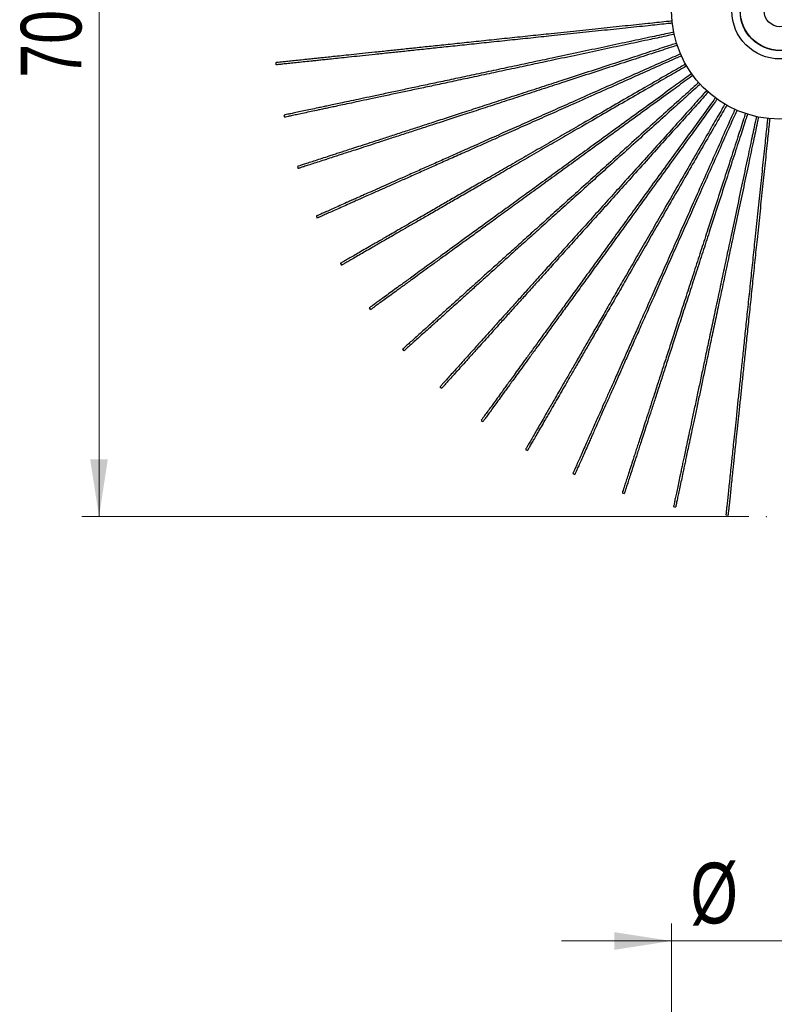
# Model space of a CAD drawing. Header units: millimetres. Extents: x 64 to 139, y 22 to 281.
# Tile 253 of 256: x 66 to 110, y 195 to 251. Entities that reach past the tile are written whole.
import ezdxf

# ---------------------------------------------------------------- set-up
doc = ezdxf.new("R2010")
doc.units = ezdxf.units.MM
doc.header["$PDSIZE"] = -1
doc.styles.add('SLDTEXTSTYLE0', font='TXT', dxfattribs={"width": 0.75})
doc.dimstyles.new('SLDDIMSTYLE2', dxfattribs={"dimtxt": 3.5, "dimasz": 3.302, "dimexe": 0, "dimexo": 0.0625, "dimgap": 0.875, "dimtad": 1, "dimdec": 0, "dimlfac": 12, "dimrnd": 1e-09, "dimzin": 12, "dimdsep": 46, "dimtxsty": 'SLDTEXTSTYLE0', "dimsah": 1, "dimcen": 0.09, "dimadec": 0, "dimazin": 3, "dimtfac": 1, "dimtdec": 0, "dimtmove": 0, "dimatfit": 0, "dimfxl": 0, "dimfrac": 2, "dimtolj": 1, "dimtzin": 12, "dimarcsym": 0})
doc.dimstyles.new('SLDDIMSTYLE3', dxfattribs={"dimtxt": 3.5, "dimasz": 3.302, "dimexe": 0, "dimexo": 0.0625, "dimgap": 0.875, "dimtad": 1, "dimdec": 0, "dimlfac": 12, "dimrnd": 1e-09, "dimzin": 12, "dimdsep": 46, "dimtxsty": 'SLDTEXTSTYLE0', "dimsah": 1, "dimcen": 0.09, "dimadec": 0, "dimazin": 3, "dimtfac": 1, "dimtofl": 0, "dimtmove": 0, "dimatfit": 3, "dimfxl": 0, "dimfrac": 2, "dimtolj": 1, "dimtzin": 12, "dimarcsym": 0})

# ---------------------------------------------------------------- blocks, each defined once
blk = doc.blocks.new('_D_3')
at = {"color": 7, "linetype": 'Continuous', "lineweight": 0}
for p, q in [((103.619, 189.388), (103.619, 199.389)), ((116.119, 189.388), (116.119, 199.389)), ((103.619, 198.389), (97.269, 198.389)), ((116.119, 198.389), (103.619, 198.389)), ((116.119, 198.389), (122.469, 198.389))]:
    blk.add_line(p, q, dxfattribs=at)
at = {"color": 7, "linetype": 'Continuous', "lineweight": 18}
for points in [[(103.619, 198.389), (100.317, 198.897), (100.317, 197.881)], [(116.119, 198.389), (119.421, 197.881), (119.421, 198.897)]]:
    blk.add_solid(points, dxfattribs=at)
at = {"color": 7, "linetype": 'Continuous', "lineweight": 18, "char_height": 3.5, "attachment_point": 1, "style": 'SLDTEXTSTYLE0'}
for s, insert in [('%%c', (104.712, 202.901)), ('150', (109.99, 202.954))]:
    blk.add_mtext(s, dxfattribs=dict(at, insert=insert))
blk = doc.blocks.new('_D_4')
at = {"color": 7, "linetype": 'Continuous', "lineweight": 0}
for p, q in [((108.151, 281.248), (69.604, 281.248)), ((70.604, 281.248), (70.604, 222.852)), ((108.081, 222.852), (69.604, 222.852))]:
    blk.add_line(p, q, dxfattribs=at)
at = {"color": 7, "linetype": 'Continuous', "lineweight": 18}
for points in [[(70.604, 281.248), (70.096, 277.946), (71.112, 277.946)], [(70.604, 222.852), (71.112, 226.154), (70.096, 226.154)]]:
    blk.add_solid(points, dxfattribs=at)
at = {"color": 7, "linetype": 'Continuous', "lineweight": 18, "insert": (66.092, 248.147), "char_height": 3.5, "attachment_point": 1, "rotation": 90, "style": 'SLDTEXTSTYLE0'}
blk.add_mtext('700', dxfattribs=at)

msp = doc.modelspace()

# ---------------------------------------------------------------- linework, layer by layer
at = {"color": 7, "linetype": 'Continuous', "lineweight": 25}
for p, q in [((80.793, 249.015), (80.807, 248.89)), ((81.266, 245.992), (81.292, 245.87)), ((82.051, 243.035), (82.09, 242.916)), ((83.141, 240.176), (83.192, 240.062)), ((84.525, 237.447), (84.587, 237.339)), ((86.185, 234.878), (86.259, 234.777)), ((88.106, 232.496), (88.189, 232.403)), ((90.265, 230.328), (90.357, 230.244)), ((92.638, 228.398), (92.739, 228.324)), ((95.2, 226.726), (95.309, 226.663)), ((97.923, 225.331), (98.038, 225.28)), ((100.777, 224.228), (100.896, 224.19)), ((103.731, 223.43), (103.853, 223.404)), ((106.752, 222.945), (106.876, 222.932))]:
    msp.add_line(p, q, dxfattribs=at)
msp.add_circle((109.869, 252.008), 6.25, dxfattribs=at)
at = {"color": 7, "linetype": 'Continuous'}
for radius in [2.775, 2.294, 2.281, 0.917]:
    msp.add_circle((109.869, 252.008), radius, dxfattribs=at)
at = {"color": 7, "linetype": 'Continuous', "lineweight": 25}
for points, knots in [([(103.662, 251.418), (103.541, 251.406), (103.07, 251.356), (102.163, 251.261), (100.917, 251.13), (99.547, 250.986), (98.126, 250.836), (96.766, 250.693), (95.48, 250.558), (94.28, 250.432), (93.094, 250.308), (91.951, 250.187), (90.88, 250.075), (89.889, 249.971), (88.975, 249.875), (88.13, 249.786), (87.318, 249.7), (86.544, 249.619), (85.815, 249.542), (85.17, 249.475), (84.609, 249.416), (84.132, 249.366), (83.735, 249.324), (83.394, 249.288), (83.087, 249.256), (82.739, 249.219), (82.35, 249.178), (81.94, 249.135), (81.57, 249.096), (81.253, 249.063), (81.003, 249.037), (80.862, 249.022), (80.799, 249.015), (80.799, 249.015), (80.798, 249.015)], [0, 0, 0, 0, 0.013561, 0.053213, 0.10272, 0.15482, 0.209089, 0.265108, 0.310908, 0.357361, 0.404192, 0.449186, 0.491418, 0.530245, 0.566479, 0.600153, 0.631297, 0.664212, 0.693816, 0.720144, 0.743226, 0.763091, 0.779471, 0.792832, 0.805472, 0.818876, 0.840533, 0.863657, 0.888072, 0.913648, 0.940339, 0.968193, 0.986715, 1, 1, 1, 1]), ([(103.673, 251.294), (103.553, 251.281), (103.083, 251.232), (102.176, 251.136), (100.93, 251.005), (99.561, 250.861), (98.139, 250.712), (96.779, 250.569), (95.493, 250.434), (94.293, 250.308), (93.107, 250.183), (91.964, 250.063), (90.893, 249.951), (89.902, 249.846), (88.988, 249.75), (88.143, 249.661), (87.331, 249.576), (86.557, 249.495), (85.828, 249.418), (85.183, 249.35), (84.622, 249.291), (84.145, 249.241), (83.748, 249.2), (83.407, 249.164), (83.1, 249.131), (82.752, 249.095), (82.363, 249.054), (81.953, 249.011), (81.583, 248.972), (81.266, 248.939), (81.016, 248.912), (80.875, 248.898), (80.812, 248.891), (80.812, 248.891), (80.812, 248.891)], [0, 0, 0, 0, 0.01349, 0.053145, 0.102656, 0.15476, 0.209033, 0.265056, 0.310859, 0.357315, 0.404149, 0.449146, 0.491382, 0.530211, 0.566448, 0.600124, 0.63127, 0.664188, 0.693794, 0.720124, 0.743208, 0.763074, 0.779455, 0.792817, 0.805458, 0.818863, 0.840522, 0.863648, 0.888064, 0.913642, 0.940334, 0.968191, 0.986714, 1, 1, 1, 1]), ([(103.755, 250.772), (103.638, 250.747), (103.175, 250.649), (102.283, 250.459), (101.058, 250.199), (99.711, 249.912), (98.313, 249.615), (96.975, 249.331), (95.71, 249.062), (94.53, 248.811), (93.364, 248.563), (92.239, 248.324), (91.186, 248.101), (90.212, 247.893), (89.313, 247.702), (88.482, 247.526), (87.682, 247.356), (86.921, 247.194), (86.204, 247.042), (85.57, 246.907), (85.019, 246.79), (84.549, 246.69), (84.159, 246.607), (83.823, 246.536), (83.521, 246.471), (83.179, 246.399), (82.796, 246.317), (82.394, 246.232), (82.029, 246.154), (81.717, 246.088), (81.472, 246.036), (81.333, 246.006), (81.271, 245.993), (81.271, 245.993), (81.271, 245.993)], [0, 0, 0, 0, 0.0134819, 0.0531372, 0.1026484, 0.154753, 0.2090261, 0.2650494, 0.3108531, 0.3573096, 0.404144, 0.4491418, 0.4913775, 0.5302075, 0.5664444, 0.6001208, 0.6312673, 0.6641848, 0.6937916, 0.7201215, 0.743206, 0.7630721, 0.7794533, 0.7928154, 0.8054567, 0.8188616, 0.8405205, 0.8636464, 0.8880627, 0.9136416, 0.9403338, 0.9681903, 0.9867141, 1, 1, 1, 1]), ([(103.783, 250.65), (103.665, 250.625), (103.201, 250.527), (102.309, 250.337), (101.084, 250.077), (99.737, 249.79), (98.339, 249.493), (97.001, 249.209), (95.736, 248.94), (94.556, 248.689), (93.39, 248.441), (92.265, 248.202), (91.212, 247.978), (90.238, 247.771), (89.339, 247.58), (88.508, 247.403), (87.708, 247.234), (86.947, 247.072), (86.23, 246.919), (85.596, 246.785), (85.045, 246.667), (84.575, 246.567), (84.185, 246.484), (83.849, 246.413), (83.547, 246.349), (83.205, 246.276), (82.822, 246.195), (82.42, 246.109), (82.055, 246.032), (81.743, 245.966), (81.498, 245.913), (81.359, 245.884), (81.297, 245.871), (81.297, 245.871), (81.297, 245.871)], [0, 0, 0, 0, 0.013559, 0.053211, 0.102718, 0.154819, 0.209088, 0.265107, 0.310907, 0.35736, 0.40419, 0.449185, 0.491417, 0.530244, 0.566478, 0.600152, 0.631296, 0.664211, 0.693815, 0.720143, 0.743226, 0.763091, 0.77947, 0.792832, 0.805472, 0.818876, 0.840533, 0.863657, 0.888071, 0.913648, 0.940338, 0.968193, 0.986715, 1, 1, 1, 1]), ([(103.91, 250.137), (103.798, 250.101), (103.351, 249.956), (102.486, 249.675), (101.295, 249.288), (99.986, 248.862), (98.626, 248.42), (97.325, 247.998), (96.096, 247.598), (94.948, 247.225), (93.814, 246.857), (92.721, 246.502), (91.697, 246.169), (90.749, 245.861), (89.875, 245.577), (89.067, 245.315), (88.29, 245.062), (87.55, 244.822), (86.853, 244.595), (86.237, 244.395), (85.7, 244.221), (85.243, 244.072), (84.864, 243.949), (84.538, 243.843), (84.244, 243.748), (83.912, 243.64), (83.539, 243.518), (83.148, 243.391), (82.793, 243.276), (82.49, 243.178), (82.252, 243.1), (82.117, 243.056), (82.057, 243.037), (82.056, 243.037), (82.056, 243.036)], [0, 0, 0, 0, 0.0131679, 0.0528358, 0.1023627, 0.1544839, 0.2087743, 0.2648155, 0.3106337, 0.357105, 0.4039543, 0.4489664, 0.4912156, 0.5300579, 0.5663063, 0.5999935, 0.6311499, 0.6640779, 0.6936941, 0.7200324, 0.7431242, 0.7629967, 0.7793831, 0.7927495, 0.8053948, 0.8188039, 0.8404697, 0.863603, 0.888027, 0.9136141, 0.9403149, 0.9681801, 0.9867099, 1, 1, 1, 1]), ([(103.954, 250.02), (103.841, 249.983), (103.391, 249.837), (102.525, 249.556), (101.334, 249.169), (100.024, 248.743), (98.665, 248.302), (97.364, 247.879), (96.134, 247.479), (94.987, 247.106), (93.853, 246.738), (92.759, 246.383), (91.736, 246.05), (90.788, 245.742), (89.914, 245.458), (89.106, 245.196), (88.329, 244.943), (87.589, 244.703), (86.891, 244.476), (86.275, 244.276), (85.739, 244.102), (85.282, 243.953), (84.903, 243.83), (84.577, 243.724), (84.283, 243.629), (83.951, 243.521), (83.578, 243.4), (83.187, 243.272), (82.832, 243.157), (82.529, 243.059), (82.29, 242.981), (82.155, 242.937), (82.095, 242.918), (82.095, 242.918), (82.095, 242.918)], [0, 0, 0, 0, 0.013392, 0.053051, 0.102567, 0.154676, 0.208954, 0.264983, 0.310791, 0.357251, 0.40409, 0.449092, 0.491331, 0.530165, 0.566405, 0.600085, 0.631234, 0.664154, 0.693764, 0.720096, 0.743183, 0.763051, 0.779433, 0.792797, 0.805439, 0.818845, 0.840506, 0.863634, 0.888053, 0.913634, 0.940328, 0.968187, 0.986713, 1, 1, 1, 1]), ([(104.142, 249.526), (104.033, 249.478), (103.602, 249.286), (102.771, 248.916), (101.627, 248.406), (100.368, 247.846), (99.063, 247.265), (97.813, 246.709), (96.632, 246.183), (95.53, 245.692), (94.441, 245.207), (93.39, 244.739), (92.407, 244.302), (91.497, 243.896), (90.657, 243.522), (89.881, 243.177), (89.135, 242.845), (88.424, 242.528), (87.754, 242.23), (87.162, 241.966), (86.647, 241.737), (86.208, 241.541), (85.843, 241.379), (85.53, 241.24), (85.248, 241.114), (84.929, 240.972), (84.571, 240.813), (84.195, 240.645), (83.854, 240.494), (83.563, 240.364), (83.334, 240.262), (83.204, 240.204), (83.147, 240.179), (83.146, 240.178), (83.146, 240.178)], [0, 0, 0, 0, 0.0133187, 0.0529806, 0.1024999, 0.1546131, 0.2088952, 0.2649278, 0.3107391, 0.3572033, 0.4040454, 0.4490507, 0.4912933, 0.5301297, 0.5663726, 0.6000546, 0.6312063, 0.6641293, 0.6937409, 0.7200752, 0.7431635, 0.7630329, 0.7794168, 0.7927812, 0.8054245, 0.8188316, 0.8404941, 0.8636239, 0.8880441, 0.9136273, 0.940324, 0.968185, 0.9867119, 1, 1, 1, 1]), ([(104.186, 249.409), (104.08, 249.362), (103.651, 249.171), (102.822, 248.802), (101.678, 248.292), (100.419, 247.732), (99.113, 247.151), (97.864, 246.594), (96.683, 246.068), (95.58, 245.578), (94.492, 245.093), (93.441, 244.625), (92.458, 244.187), (91.547, 243.782), (90.708, 243.408), (89.932, 243.063), (89.185, 242.73), (88.474, 242.414), (87.805, 242.116), (87.213, 241.852), (86.698, 241.623), (86.259, 241.427), (85.894, 241.265), (85.581, 241.126), (85.299, 241), (84.98, 240.858), (84.622, 240.699), (84.246, 240.531), (83.905, 240.38), (83.614, 240.25), (83.385, 240.148), (83.255, 240.09), (83.198, 240.064), (83.197, 240.064), (83.197, 240.064)], [0, 0, 0, 0, 0.013059, 0.052731, 0.102264, 0.154391, 0.208687, 0.264734, 0.310558, 0.357034, 0.403889, 0.448906, 0.49116, 0.530006, 0.566259, 0.599949, 0.631109, 0.664041, 0.69366, 0.720002, 0.743096, 0.762971, 0.779359, 0.792727, 0.805373, 0.818784, 0.840452, 0.863588, 0.888015, 0.913605, 0.940308, 0.968177, 0.986708, 1, 1, 1, 1]), ([(104.438, 248.944), (104.333, 248.884), (103.923, 248.647), (103.133, 248.191), (102.048, 247.565), (100.856, 246.876), (99.618, 246.161), (98.433, 245.477), (97.313, 244.831), (96.268, 244.228), (95.236, 243.632), (94.24, 243.057), (93.308, 242.518), (92.445, 242.02), (91.649, 241.561), (90.914, 241.136), (90.206, 240.727), (89.532, 240.338), (88.897, 239.972), (88.336, 239.648), (87.847, 239.366), (87.431, 239.126), (87.086, 238.926), (86.789, 238.755), (86.522, 238.6), (86.219, 238.426), (85.88, 238.23), (85.523, 238.024), (85.201, 237.838), (84.924, 237.678), (84.707, 237.553), (84.584, 237.482), (84.53, 237.45), (84.529, 237.45), (84.529, 237.45)], [0, 0, 0, 0, 0.013541, 0.053194, 0.102702, 0.154803, 0.209073, 0.265093, 0.310894, 0.357348, 0.40418, 0.449175, 0.491408, 0.530235, 0.56647, 0.600145, 0.631289, 0.664205, 0.69381, 0.720138, 0.743221, 0.763086, 0.779466, 0.792828, 0.805468, 0.818872, 0.84053, 0.863655, 0.888069, 0.913647, 0.940337, 0.968192, 0.986715, 1, 1, 1, 1]), ([(104.497, 248.834), (104.394, 248.774), (103.984, 248.538), (103.195, 248.082), (102.111, 247.456), (100.918, 246.768), (99.68, 246.053), (98.496, 245.369), (97.376, 244.723), (96.331, 244.119), (95.299, 243.523), (94.303, 242.948), (93.371, 242.41), (92.508, 241.912), (91.712, 241.452), (90.976, 241.028), (90.268, 240.619), (89.594, 240.23), (88.959, 239.863), (88.398, 239.54), (87.91, 239.258), (87.494, 239.017), (87.148, 238.818), (86.852, 238.647), (86.584, 238.492), (86.282, 238.317), (85.942, 238.121), (85.586, 237.916), (85.263, 237.729), (84.987, 237.57), (84.77, 237.445), (84.647, 237.373), (84.592, 237.342), (84.592, 237.342), (84.591, 237.342)], [0, 0, 0, 0, 0.013429, 0.053086, 0.1026, 0.154708, 0.208984, 0.26501, 0.310816, 0.357275, 0.404112, 0.449112, 0.49135, 0.530182, 0.566421, 0.600099, 0.631247, 0.664167, 0.693775, 0.720106, 0.743192, 0.763059, 0.779441, 0.792804, 0.805446, 0.818852, 0.840512, 0.863639, 0.888057, 0.913637, 0.940331, 0.968189, 0.986713, 1, 1, 1, 1]), ([(104.787, 248.393), (104.69, 248.322), (104.307, 248.044), (103.569, 247.508), (102.556, 246.771), (101.441, 245.962), (100.285, 245.122), (99.178, 244.318), (98.132, 243.558), (97.156, 242.849), (96.192, 242.148), (95.261, 241.472), (94.391, 240.839), (93.585, 240.254), (92.841, 239.713), (92.154, 239.214), (91.493, 238.734), (90.863, 238.276), (90.27, 237.845), (89.746, 237.465), (89.29, 237.133), (88.901, 236.851), (88.578, 236.616), (88.301, 236.415), (88.051, 236.233), (87.768, 236.028), (87.451, 235.798), (87.118, 235.556), (86.817, 235.337), (86.559, 235.149), (86.356, 235.002), (86.241, 234.918), (86.19, 234.881), (86.19, 234.881), (86.189, 234.881)], [0, 0, 0, 0, 0.013528, 0.053181, 0.10269, 0.154792, 0.209063, 0.265083, 0.310885, 0.357339, 0.404172, 0.449167, 0.491401, 0.530229, 0.566464, 0.600139, 0.631284, 0.6642, 0.693806, 0.720134, 0.743218, 0.763083, 0.779464, 0.792825, 0.805466, 0.81887, 0.840528, 0.863653, 0.888068, 0.913646, 0.940337, 0.968192, 0.986715, 1, 1, 1, 1]), ([(104.862, 248.292), (104.764, 248.221), (104.38, 247.943), (103.642, 247.406), (102.629, 246.67), (101.515, 245.861), (100.358, 245.021), (99.252, 244.217), (98.206, 243.457), (97.23, 242.747), (96.265, 242.047), (95.335, 241.371), (94.464, 240.738), (93.658, 240.153), (92.915, 239.612), (92.227, 239.113), (91.566, 238.633), (90.937, 238.175), (90.343, 237.744), (89.819, 237.364), (89.363, 237.032), (88.974, 236.75), (88.652, 236.515), (88.374, 236.314), (88.125, 236.132), (87.842, 235.927), (87.525, 235.696), (87.192, 235.455), (86.89, 235.235), (86.632, 235.048), (86.43, 234.901), (86.315, 234.817), (86.264, 234.78), (86.263, 234.78), (86.263, 234.78)], [0, 0, 0, 0, 0.013563, 0.053215, 0.102722, 0.154823, 0.209091, 0.26511, 0.31091, 0.357363, 0.404193, 0.449187, 0.491419, 0.530246, 0.56648, 0.600154, 0.631298, 0.664213, 0.693817, 0.720145, 0.743227, 0.763092, 0.779471, 0.792833, 0.805473, 0.818877, 0.840534, 0.863658, 0.888072, 0.913649, 0.940339, 0.968193, 0.986715, 1, 1, 1, 1]), ([(105.188, 247.877), (105.1, 247.798), (104.75, 247.482), (104.074, 246.874), (103.143, 246.036), (102.119, 245.114), (101.057, 244.158), (100.041, 243.242), (99.08, 242.377), (98.183, 241.57), (97.297, 240.772), (96.443, 240.003), (95.643, 239.283), (94.902, 238.616), (94.219, 238.001), (93.588, 237.432), (92.981, 236.886), (92.403, 236.365), (91.858, 235.874), (91.376, 235.441), (90.957, 235.063), (90.6, 234.742), (90.304, 234.475), (90.049, 234.246), (89.819, 234.039), (89.56, 233.805), (89.269, 233.543), (88.963, 233.268), (88.686, 233.018), (88.449, 232.805), (88.263, 232.637), (88.157, 232.542), (88.11, 232.5), (88.11, 232.5), (88.109, 232.499)], [0, 0, 0, 0, 0.013279, 0.052943, 0.102464, 0.154579, 0.208864, 0.264899, 0.310712, 0.357178, 0.404022, 0.449029, 0.491273, 0.530111, 0.566355, 0.600039, 0.631192, 0.664116, 0.693729, 0.720064, 0.743153, 0.763023, 0.779408, 0.792773, 0.805417, 0.818824, 0.840488, 0.863618, 0.88804, 0.913624, 0.940322, 0.968184, 0.986711, 1, 1, 1, 1]), ([(105.275, 247.787), (105.186, 247.707), (104.835, 247.391), (104.157, 246.781), (103.227, 245.943), (102.203, 245.021), (101.141, 244.065), (100.124, 243.149), (99.164, 242.284), (98.267, 241.477), (97.381, 240.679), (96.526, 239.91), (95.727, 239.19), (94.986, 238.523), (94.303, 237.908), (93.672, 237.34), (93.065, 236.793), (92.486, 236.272), (91.941, 235.781), (91.46, 235.348), (91.041, 234.971), (90.684, 234.649), (90.387, 234.382), (90.133, 234.153), (89.903, 233.946), (89.643, 233.712), (89.352, 233.45), (89.046, 233.175), (88.769, 232.925), (88.532, 232.712), (88.346, 232.544), (88.24, 232.449), (88.194, 232.407), (88.193, 232.407), (88.193, 232.407)], [0, 0, 0, 0, 0.013463, 0.053119, 0.102631, 0.154736, 0.209011, 0.265035, 0.31084, 0.357297, 0.404132, 0.449131, 0.491368, 0.530198, 0.566436, 0.600113, 0.63126, 0.664178, 0.693786, 0.720116, 0.743201, 0.763067, 0.779449, 0.792811, 0.805453, 0.818858, 0.840517, 0.863644, 0.88806, 0.91364, 0.940333, 0.96819, 0.986714, 1, 1, 1, 1]), ([(105.644, 247.409), (105.566, 247.322), (105.25, 246.972), (104.642, 246.296), (103.804, 245.365), (102.883, 244.342), (101.926, 243.279), (101.011, 242.263), (100.146, 241.302), (99.338, 240.405), (98.541, 239.52), (97.771, 238.665), (97.051, 237.865), (96.384, 237.125), (95.769, 236.442), (95.201, 235.81), (94.654, 235.203), (94.133, 234.625), (93.643, 234.08), (93.209, 233.599), (92.832, 233.179), (92.51, 232.822), (92.244, 232.526), (92.014, 232.271), (91.808, 232.042), (91.574, 231.782), (91.312, 231.491), (91.036, 231.185), (90.787, 230.908), (90.573, 230.671), (90.406, 230.485), (90.31, 230.379), (90.268, 230.332), (90.268, 230.332), (90.268, 230.332)], [0, 0, 0, 0, 0.013214, 0.052881, 0.102405, 0.154524, 0.208812, 0.26485, 0.310666, 0.357135, 0.403982, 0.448992, 0.49124, 0.53008, 0.566327, 0.600012, 0.631167, 0.664094, 0.693709, 0.720046, 0.743136, 0.763008, 0.779394, 0.792759, 0.805404, 0.818812, 0.840477, 0.863609, 0.888032, 0.913618, 0.940318, 0.968182, 0.98671, 1, 1, 1, 1]), ([(105.736, 247.324), (105.657, 247.237), (105.343, 246.887), (104.735, 246.212), (103.897, 245.282), (102.975, 244.258), (102.019, 243.196), (101.104, 242.179), (100.239, 241.219), (99.431, 240.322), (98.634, 239.436), (97.864, 238.581), (97.144, 237.782), (96.477, 237.041), (95.862, 236.358), (95.294, 235.727), (94.747, 235.12), (94.226, 234.541), (93.736, 233.996), (93.302, 233.515), (92.925, 233.096), (92.603, 232.739), (92.336, 232.442), (92.107, 232.188), (91.9, 231.958), (91.667, 231.698), (91.404, 231.407), (91.129, 231.101), (90.88, 230.824), (90.666, 230.588), (90.499, 230.401), (90.403, 230.296), (90.361, 230.249), (90.361, 230.248), (90.361, 230.248)], [0, 0, 0, 0, 0.0131262, 0.0527958, 0.1023248, 0.1544482, 0.2087408, 0.2647844, 0.3106046, 0.3570778, 0.4039291, 0.4489432, 0.4911941, 0.530038, 0.566288, 0.5999766, 0.6311343, 0.6640637, 0.6936811, 0.7200206, 0.7431134, 0.7629866, 0.7793738, 0.7927407, 0.8053866, 0.8187962, 0.8404629, 0.8635973, 0.8880223, 0.9136104, 0.9403123, 0.9681788, 0.9867093, 1, 1, 1, 1]), ([(106.153, 246.999), (106.082, 246.902), (105.804, 246.519), (105.268, 245.781), (104.532, 244.768), (103.722, 243.653), (102.882, 242.497), (102.078, 241.39), (101.318, 240.345), (100.609, 239.368), (99.908, 238.404), (99.232, 237.474), (98.6, 236.603), (98.014, 235.797), (97.474, 235.053), (96.974, 234.366), (96.494, 233.705), (96.037, 233.075), (95.606, 232.482), (95.225, 231.958), (94.893, 231.502), (94.611, 231.113), (94.376, 230.79), (94.175, 230.513), (93.993, 230.263), (93.788, 229.98), (93.558, 229.663), (93.316, 229.331), (93.097, 229.029), (92.909, 228.771), (92.762, 228.568), (92.678, 228.453), (92.641, 228.402), (92.641, 228.402), (92.641, 228.402)], [0, 0, 0, 0, 0.013502, 0.053157, 0.102667, 0.154771, 0.209042, 0.265065, 0.310867, 0.357323, 0.404156, 0.449153, 0.491388, 0.530217, 0.566453, 0.600129, 0.631275, 0.664192, 0.693798, 0.720127, 0.743211, 0.763077, 0.779458, 0.79282, 0.805461, 0.818865, 0.840524, 0.863649, 0.888065, 0.913643, 0.940335, 0.968191, 0.986714, 1, 1, 1, 1]), ([(106.251, 246.922), (106.181, 246.826), (105.904, 246.444), (105.369, 245.707), (104.633, 244.694), (103.823, 243.58), (102.983, 242.424), (102.179, 241.317), (101.419, 240.271), (100.71, 239.295), (100.009, 238.33), (99.333, 237.4), (98.701, 236.529), (98.115, 235.723), (97.575, 234.98), (97.075, 234.292), (96.595, 233.631), (96.138, 233.002), (95.707, 232.409), (95.326, 231.885), (94.994, 231.428), (94.712, 231.04), (94.478, 230.717), (94.276, 230.44), (94.095, 230.19), (93.889, 229.907), (93.659, 229.59), (93.417, 229.257), (93.198, 228.956), (93.011, 228.698), (92.863, 228.495), (92.78, 228.38), (92.743, 228.329), (92.742, 228.328), (92.742, 228.328)], [0, 0, 0, 0, 0.013349, 0.05301, 0.102528, 0.154639, 0.20892, 0.264951, 0.310761, 0.357223, 0.404064, 0.449068, 0.491309, 0.530144, 0.566386, 0.600067, 0.631218, 0.66414, 0.69375, 0.720084, 0.743171, 0.76304, 0.779424, 0.792788, 0.805431, 0.818837, 0.840499, 0.863628, 0.888048, 0.91363, 0.940326, 0.968186, 0.986712, 1, 1, 1, 1]), ([(106.697, 246.639), (106.637, 246.535), (106.4, 246.124), (105.944, 245.334), (105.318, 244.249), (104.629, 243.057), (103.914, 241.819), (103.23, 240.634), (102.584, 239.515), (101.981, 238.47), (101.385, 237.437), (100.81, 236.441), (100.272, 235.509), (99.773, 234.646), (99.314, 233.85), (98.889, 233.115), (98.48, 232.407), (98.091, 231.733), (97.725, 231.098), (97.401, 230.537), (97.119, 230.049), (96.879, 229.633), (96.679, 229.287), (96.508, 228.99), (96.353, 228.723), (96.179, 228.42), (95.983, 228.081), (95.777, 227.725), (95.591, 227.402), (95.431, 227.126), (95.306, 226.909), (95.235, 226.785), (95.203, 226.731), (95.203, 226.73), (95.203, 226.73)], [0, 0, 0, 0, 0.013555, 0.053207, 0.102715, 0.154816, 0.209085, 0.265104, 0.310904, 0.357357, 0.404188, 0.449183, 0.491415, 0.530242, 0.566476, 0.60015, 0.631295, 0.66421, 0.693814, 0.720142, 0.743225, 0.76309, 0.77947, 0.792831, 0.805471, 0.818875, 0.840532, 0.863657, 0.888071, 0.913648, 0.940338, 0.968193, 0.986715, 1, 1, 1, 1]), ([(106.805, 246.576), (106.745, 246.472), (106.508, 246.062), (106.052, 245.271), (105.426, 244.187), (104.737, 242.994), (104.023, 241.756), (103.339, 240.572), (102.692, 239.452), (102.089, 238.407), (101.493, 237.375), (100.918, 236.379), (100.38, 235.447), (99.882, 234.584), (99.422, 233.788), (98.997, 233.052), (98.589, 232.345), (98.2, 231.671), (97.833, 231.036), (97.509, 230.475), (97.227, 229.986), (96.987, 229.57), (96.787, 229.225), (96.616, 228.928), (96.462, 228.66), (96.287, 228.358), (96.091, 228.018), (95.885, 227.662), (95.699, 227.339), (95.539, 227.063), (95.414, 226.846), (95.343, 226.723), (95.312, 226.668), (95.311, 226.668), (95.311, 226.668)], [0, 0, 0, 0, 0.013549, 0.053202, 0.10271, 0.154811, 0.20908, 0.2651, 0.3109, 0.357354, 0.404185, 0.449179, 0.491412, 0.53024, 0.566474, 0.600148, 0.631293, 0.664208, 0.693813, 0.720141, 0.743224, 0.763088, 0.779468, 0.79283, 0.80547, 0.818874, 0.840531, 0.863656, 0.88807, 0.913647, 0.940338, 0.968192, 0.986715, 1, 1, 1, 1]), ([(107.274, 246.332), (107.225, 246.224), (107.033, 245.792), (106.663, 244.96), (106.154, 243.816), (105.593, 242.558), (105.012, 241.252), (104.456, 240.003), (103.93, 238.822), (103.439, 237.719), (102.954, 236.63), (102.486, 235.58), (102.049, 234.596), (101.643, 233.686), (101.27, 232.847), (100.924, 232.07), (100.592, 231.324), (100.275, 230.613), (99.977, 229.943), (99.713, 229.352), (99.484, 228.836), (99.289, 228.397), (99.126, 228.033), (98.987, 227.72), (98.861, 227.438), (98.719, 227.118), (98.56, 226.76), (98.392, 226.385), (98.241, 226.044), (98.111, 225.753), (98.009, 225.524), (97.951, 225.394), (97.926, 225.336), (97.926, 225.336), (97.925, 225.336)], [0, 0, 0, 0, 0.0133724, 0.0530321, 0.1025488, 0.1546592, 0.2089383, 0.2649679, 0.3107766, 0.3572383, 0.4040779, 0.4490807, 0.491321, 0.5301553, 0.5663962, 0.6000764, 0.6312264, 0.6641476, 0.6937576, 0.7200904, 0.7431775, 0.7630458, 0.7794288, 0.7927924, 0.8054351, 0.8188415, 0.8405028, 0.8636313, 0.8880502, 0.913632, 0.9403272, 0.9681867, 0.9867126, 1, 1, 1, 1]), ([(107.39, 246.285), (107.341, 246.175), (107.148, 245.743), (106.777, 244.909), (106.268, 243.765), (105.708, 242.507), (105.126, 241.201), (104.57, 239.952), (104.044, 238.771), (103.553, 237.668), (103.068, 236.579), (102.601, 235.529), (102.163, 234.546), (101.758, 233.635), (101.384, 232.796), (101.038, 232.02), (100.706, 231.273), (100.389, 230.562), (100.091, 229.892), (99.828, 229.301), (99.598, 228.785), (99.403, 228.346), (99.241, 227.982), (99.101, 227.669), (98.976, 227.387), (98.833, 227.068), (98.674, 226.71), (98.507, 226.334), (98.355, 225.993), (98.225, 225.702), (98.123, 225.473), (98.066, 225.343), (98.04, 225.285), (98.04, 225.285), (98.04, 225.285)], [0, 0, 0, 0, 0.013514, 0.053168, 0.102678, 0.154781, 0.209052, 0.265074, 0.310876, 0.357331, 0.404164, 0.44916, 0.491394, 0.530223, 0.566459, 0.600134, 0.631279, 0.664196, 0.693802, 0.720131, 0.743214, 0.76308, 0.779461, 0.792822, 0.805463, 0.818868, 0.840526, 0.863651, 0.888066, 0.913644, 0.940336, 0.968191, 0.986715, 1, 1, 1, 1]), ([(107.879, 246.085), (107.843, 245.974), (107.698, 245.528), (107.417, 244.664), (107.03, 243.473), (106.605, 242.163), (106.163, 240.803), (105.74, 239.503), (105.341, 238.273), (104.968, 237.125), (104.599, 235.992), (104.244, 234.898), (103.911, 233.874), (103.604, 232.927), (103.32, 232.053), (103.057, 231.245), (102.805, 230.468), (102.564, 229.727), (102.337, 229.03), (102.137, 228.414), (101.963, 227.878), (101.815, 227.421), (101.691, 227.041), (101.585, 226.715), (101.49, 226.422), (101.382, 226.089), (101.261, 225.717), (101.134, 225.325), (101.019, 224.971), (100.92, 224.668), (100.843, 224.429), (100.799, 224.294), (100.779, 224.234), (100.779, 224.233), (100.779, 224.233)], [0, 0, 0, 0, 0.013092, 0.052763, 0.102293, 0.154419, 0.208713, 0.264759, 0.31058, 0.357055, 0.403908, 0.448924, 0.491176, 0.530022, 0.566273, 0.599963, 0.631121, 0.664052, 0.69367, 0.720011, 0.743104, 0.762978, 0.779366, 0.792733, 0.80538, 0.81879, 0.840457, 0.863593, 0.888018, 0.913607, 0.94031, 0.968178, 0.986709, 1, 1, 1, 1]), ([(107.999, 246.05), (107.963, 245.938), (107.817, 245.49), (107.536, 244.625), (107.149, 243.434), (106.723, 242.124), (106.282, 240.765), (105.859, 239.464), (105.46, 238.234), (105.087, 237.087), (104.718, 235.953), (104.363, 234.859), (104.03, 233.836), (103.722, 232.888), (103.438, 232.014), (103.176, 231.206), (102.923, 230.429), (102.683, 229.689), (102.456, 228.991), (102.256, 228.375), (102.082, 227.839), (101.933, 227.382), (101.81, 227.003), (101.704, 226.677), (101.609, 226.383), (101.501, 226.051), (101.38, 225.678), (101.253, 225.287), (101.137, 224.932), (101.039, 224.629), (100.961, 224.391), (100.917, 224.255), (100.898, 224.195), (100.898, 224.195), (100.898, 224.195)], [0, 0, 0, 0, 0.013244, 0.052909, 0.102432, 0.154549, 0.208835, 0.264872, 0.310687, 0.357155, 0.404, 0.449009, 0.491255, 0.530094, 0.56634, 0.600024, 0.631178, 0.664104, 0.693718, 0.720054, 0.743144, 0.763015, 0.7794, 0.792765, 0.80541, 0.818818, 0.840482, 0.863614, 0.888036, 0.913621, 0.940319, 0.968183, 0.986711, 1, 1, 1, 1]), ([(108.511, 245.919), (108.486, 245.802), (108.388, 245.339), (108.198, 244.448), (107.938, 243.223), (107.652, 241.876), (107.354, 240.477), (107.07, 239.139), (106.801, 237.875), (106.55, 236.694), (106.302, 235.529), (106.063, 234.404), (105.84, 233.351), (105.632, 232.376), (105.441, 231.477), (105.265, 230.646), (105.095, 229.847), (104.933, 229.086), (104.781, 228.369), (104.646, 227.735), (104.529, 227.183), (104.429, 226.713), (104.346, 226.323), (104.275, 225.988), (104.21, 225.686), (104.138, 225.344), (104.056, 224.961), (103.971, 224.558), (103.893, 224.194), (103.827, 223.882), (103.775, 223.637), (103.745, 223.498), (103.732, 223.436), (103.732, 223.435), (103.732, 223.435)], [0, 0, 0, 0, 0.013446, 0.053103, 0.102615, 0.154722, 0.208997, 0.265022, 0.310828, 0.357286, 0.404122, 0.449122, 0.491359, 0.53019, 0.566428, 0.600106, 0.631254, 0.664173, 0.69378, 0.720111, 0.743197, 0.763063, 0.779445, 0.792808, 0.80545, 0.818855, 0.840515, 0.863641, 0.888059, 0.913638, 0.940332, 0.968189, 0.986714, 1, 1, 1, 1]), ([(108.632, 245.888), (108.608, 245.772), (108.51, 245.311), (108.321, 244.422), (108.06, 243.197), (107.774, 241.85), (107.477, 240.451), (107.192, 239.113), (106.923, 237.849), (106.673, 236.668), (106.425, 235.503), (106.186, 234.378), (105.962, 233.325), (105.755, 232.35), (105.564, 231.451), (105.387, 230.62), (105.217, 229.821), (105.055, 229.06), (104.903, 228.343), (104.768, 227.709), (104.651, 227.157), (104.551, 226.687), (104.468, 226.297), (104.397, 225.962), (104.333, 225.66), (104.26, 225.318), (104.178, 224.935), (104.093, 224.532), (104.015, 224.168), (103.949, 223.856), (103.897, 223.611), (103.867, 223.472), (103.854, 223.41), (103.854, 223.409), (103.854, 223.409)], [0, 0, 0, 0, 0.013251, 0.052916, 0.102439, 0.154556, 0.208841, 0.264878, 0.310692, 0.357159, 0.404005, 0.449013, 0.491259, 0.530098, 0.566343, 0.600027, 0.631181, 0.664106, 0.69372, 0.720056, 0.743146, 0.763017, 0.779402, 0.792767, 0.805411, 0.818819, 0.840483, 0.863615, 0.888037, 0.913621, 0.94032, 0.968183, 0.986711, 1, 1, 1, 1]), ([(109.155, 245.813), (109.143, 245.693), (109.093, 245.222), (108.998, 244.314), (108.867, 243.069), (108.723, 241.699), (108.573, 240.278), (108.43, 238.917), (108.295, 237.632), (108.169, 236.431), (108.045, 235.246), (107.924, 234.102), (107.812, 233.032), (107.708, 232.041), (107.612, 231.127), (107.523, 230.282), (107.437, 229.47), (107.356, 228.696), (107.279, 227.966), (107.212, 227.322), (107.153, 226.761), (107.102, 226.283), (107.061, 225.887), (107.025, 225.546), (106.993, 225.239), (106.956, 224.891), (106.915, 224.501), (106.872, 224.092), (106.833, 223.721), (106.8, 223.404), (106.774, 223.155), (106.759, 223.014), (106.752, 222.951), (106.752, 222.95), (106.752, 222.95)], [0, 0, 0, 0, 0.013542, 0.053194, 0.102703, 0.154804, 0.209074, 0.265094, 0.310895, 0.357348, 0.40418, 0.449175, 0.491408, 0.530236, 0.566471, 0.600145, 0.63129, 0.664205, 0.69381, 0.720138, 0.743221, 0.763086, 0.779467, 0.792828, 0.805468, 0.818873, 0.84053, 0.863655, 0.888069, 0.913647, 0.940337, 0.968192, 0.986715, 1, 1, 1, 1]), ([(109.279, 245.798), (109.267, 245.679), (109.217, 245.208), (109.122, 244.301), (108.991, 243.056), (108.847, 241.686), (108.698, 240.265), (108.555, 238.904), (108.42, 237.618), (108.293, 236.418), (108.169, 235.233), (108.049, 234.089), (107.936, 233.019), (107.832, 232.028), (107.736, 231.114), (107.647, 230.269), (107.562, 229.456), (107.48, 228.682), (107.404, 227.953), (107.336, 227.309), (107.277, 226.748), (107.227, 226.27), (107.185, 225.874), (107.149, 225.533), (107.117, 225.226), (107.08, 224.878), (107.04, 224.488), (106.997, 224.079), (106.958, 223.708), (106.924, 223.391), (106.898, 223.142), (106.883, 223.001), (106.877, 222.938), (106.877, 222.937), (106.876, 222.937)], [0, 0, 0, 0, 0.013488, 0.053143, 0.102654, 0.154758, 0.209031, 0.265054, 0.310858, 0.357314, 0.404148, 0.449145, 0.491381, 0.53021, 0.566447, 0.600123, 0.63127, 0.664187, 0.693794, 0.720123, 0.743208, 0.763074, 0.779455, 0.792817, 0.805458, 0.818863, 0.840521, 0.863647, 0.888063, 0.913642, 0.940334, 0.96819, 0.986714, 1, 1, 1, 1])]:
    msp.add_open_spline(points, degree=3, knots=knots, dxfattribs=at)
at = {"color": 7, "linetype": 'Continuous', "lineweight": 0}
msp.add_point((109.081, 222.852), dxfattribs=at)

# ---------------------------------------------------------------- dimensions: what is measured, and where the dimension line sits
at = {"color": 7, "linetype": 'Continuous', "lineweight": 18}
dim = msp.add_linear_dim(base=(70.604, 222.852), p1=(109.151, 281.248), p2=(109.081, 222.852), angle=90, dimstyle='SLDDIMSTYLE3', dxfattribs=at)
dim.commit()
dim.dimension.update_dxf_attribs({"geometry": '_D_4', "text_midpoint": (70.604, 252.026), "dimtype": 160})
dim = msp.add_linear_dim(base=(103.619, 198.389), p1=(116.119, 188.388), p2=(103.619, 188.388), text='%%c<>', dimstyle='SLDDIMSTYLE2', dxfattribs=at)
dim.commit()
dim.dimension.update_dxf_attribs({"geometry": '_D_3', "text_midpoint": (111.23, 198.389), "dimtype": 160})

doc.saveas('drawing.dxf')
